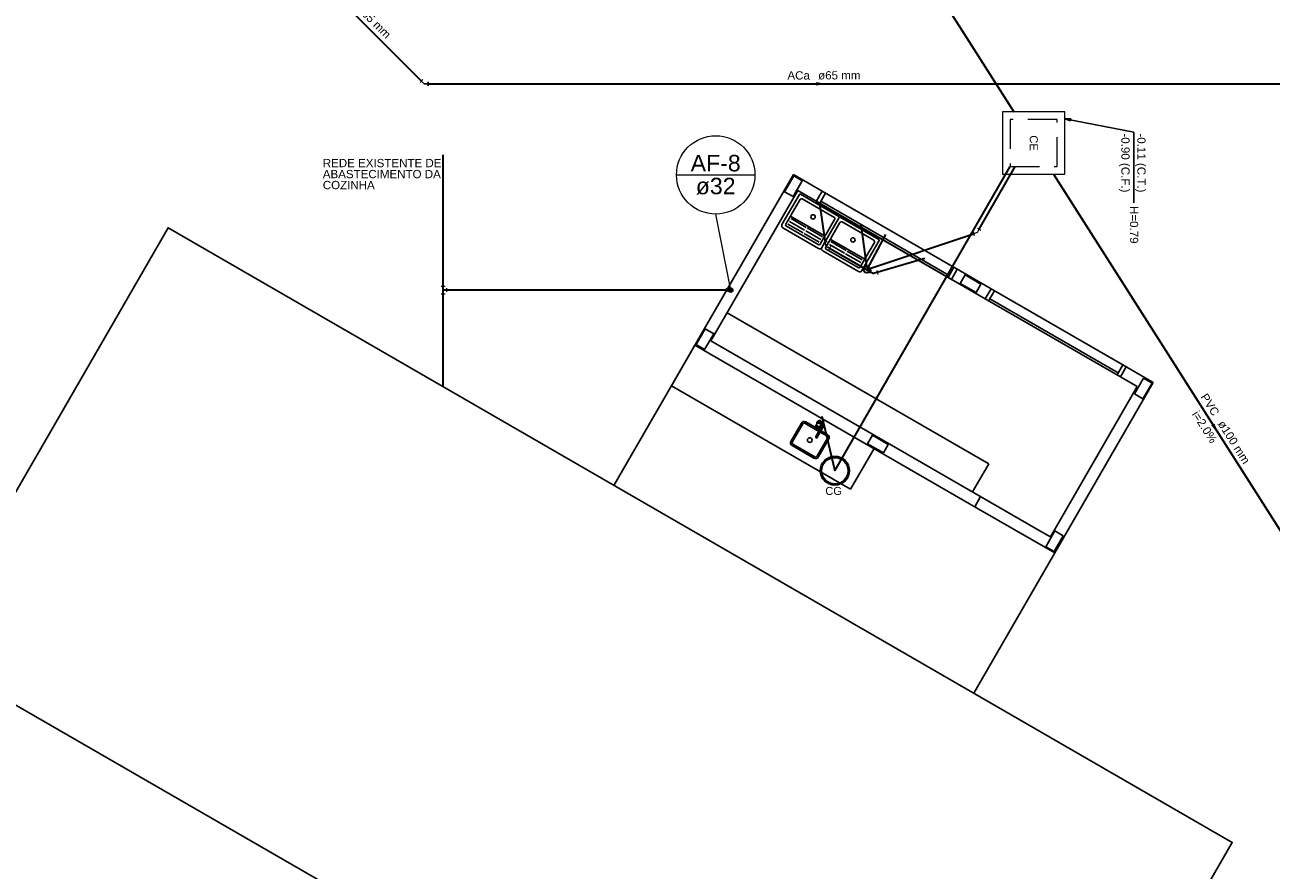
# Model space of a CAD drawing. Header units: millimetres. Extents: x 0 to 354, y 0 to 59.
# Tile 5 of 84: x 18 to 40, y 20 to 34. Entities that reach past the tile are written whole.
import ezdxf

# ---------------------------------------------------------------- set-up
doc = ezdxf.new("R2010")
doc.units = ezdxf.units.MM
doc.linetypes.add('DASHED', pattern=[0.75, 0.5, -0.25])
for name, color, linetype in [('A-SOLEIRA', 1, 'Continuous'), ('AR-COZ-MOB', 1, 'Continuous'), ('ESQUADRIAS', 2, 'Continuous')]:
    doc.layers.add(name, color=color, linetype=linetype)
for name, color, linetype, lineweight in [('AF-Colunas', 152, 'Continuous', 30), ('AF-Conexões detalhe', 152, 'Continuous', 20), ('AF-Indicação coluna', 2, 'Continuous', 20), ('AF-Textos coluna', 2, 'Continuous', 20), ('AF-Tubos', 152, 'Continuous', 30), ('AF-Tubos detalhe', 152, 'Continuous', 30), ('HI-Sentido tubo', 14, 'Continuous', 20), ('HI-Textos tubo', 1, 'Continuous', 20), ('HI-Tubos', 14, 'Continuous', 30), ('Simbolos', 3, 'Continuous', 20), ('Simbolos_int', 1, 'Continuous', 5), ('TQ-Conexões detalhe', 32, 'Continuous', 20), ('TQ-Sentido tubo', 32, 'Continuous', 20), ('TQ-Textos tubo', 1, 'Continuous', 20), ('TQ-Tubos', 32, 'Continuous', 30)]:
    doc.layers.add(name, color=color, linetype=linetype, lineweight=lineweight)
doc.styles.add('Arial', font='arial.ttf')
doc.styles.get("Standard").update_dxf_attribs({"font": 'arial.ttf'})
doc.dimstyles.get("Standard").update_dxf_attribs({"dimtxt": 0.18, "dimasz": 0.18, "dimexe": 0.18, "dimexo": 0.0625, "dimgap": 0.09, "dimtad": 0, "dimtih": 1, "dimtoh": 1, "dimdec": 4, "dimzin": 0, "dimdsep": 46, "dimtxsty": 'Standard', "dimcen": 0.09, "dimadec": 0, "dimazin": 0, "dimtfac": 1, "dimtdec": 4, "dimtofl": 0, "dimtmove": 0, "dimatfit": 3, "dimfxl": 1, "dimtolj": 1, "dimtzin": 0, "dimarcsym": 0})

# ---------------------------------------------------------------- blocks, each defined once
blk = doc.blocks.new('SAT13S_2')
at = {"linetype": 'ByBlock'}
blk.add_lwpolyline([(-26.5, -48.5), (26.5, -48.5, 0.414214), (29.5, -45.5), (29.5, -1, 0.414214), (28.5, 0), (-28.5, 0, 0.414214), (-29.5, -1), (-29.5, -45.5, 0.414214)], format="xyb", close=True, dxfattribs=at)
for points in [[(25.5, -27.7), (25.5, -6, 0.414214), (23.5, -4), (-23.5, -4, 0.414214), (-25.5, -6), (-25.5, -27.7)], [(-25.5, -27.8), (-25.5, -29.7, 0.414214), (-24.5, -30.6), (-23.2, -30.6), (23.1, -30.6), (24.5, -30.6, 0.414214), (25.5, -29.7), (25.5, -27.8)], [(-25.5, -30.5), (-25.5, -42.5, 0.414214), (-23.5, -44.5)], [(-23.5, -44.5), (23.5, -44.5, 0.414214), (25.5, -42.5), (25.5, -30.5, 0.414214)], [(-23.2, -33), (-0.9, -33, 0.414214)], [(-23.2, -37), (-0.9, -37, 0.414214)], [(-23.2, -41), (-0.9, -41, 0.414214)], [(0.8, -33), (23.1, -33, 0.414214)], [(0.8, -37), (23.1, -37, 0.414214)], [(0.8, -41), (23.1, -41, 0.414214)]]:
    blk.add_lwpolyline(points, format="xyb")
blk.add_circle((0, -17), 2.8)

msp = doc.modelspace()

# ---------------------------------------------------------------- linework, layer by layer
at = {"color": 1}
for p, q in [((25.2261, 33.483), (25.2733, 33.5302)), ((25.2968, 33.4595), (25.2497, 33.5066)), ((25.2968, 33.4595), (25.3635, 33.4595)), ((25.3635, 33.4928), (25.3635, 33.4261)), ((31.6094, 31.8859), (31.4531, 31.6159)), ((31.5984, 31.5318), (31.7547, 31.8017)), ((32.0949, 31.6235), (31.6041, 31.9068)), ((31.7547, 31.8017), (31.6094, 31.8859)), ((31.6094, 31.8859), (31.7547, 31.8017)), ((31.6773, 31.6336), (30.194, 29.0644)), ((31.4531, 31.6159), (31.5984, 31.5318)), ((31.5984, 31.5318), (31.4531, 31.6159)), ((34.8816, 29.7836), (31.6773, 31.6336)), ((32.0949, 31.6235), (31.9949, 31.4503)), ((32.0949, 31.6235), (31.9949, 31.4503)), ((32.0949, 31.6235), (31.9949, 31.4503)), ((32.0949, 31.6235), (31.9949, 31.4503)), ((32.0526, 31.417), (32.1526, 31.5902)), ((32.0526, 31.417), (32.1526, 31.5902)), ((32.0949, 31.6235), (32.1526, 31.5902)), ((32.0949, 31.6235), (34.4043, 30.2902)), ((31.9949, 31.4503), (34.3043, 30.117)), ((32.0726, 31.4516), (34.2665, 30.185)), ((34.2465, 30.1503), (34.3465, 30.3235)), ((34.4043, 30.2902), (34.3043, 30.117)), ((34.9816, 29.9568), (34.3465, 30.3235)), ((34.4538, 30.0477), (34.5376, 30.1932)), ((34.7242, 29.8921), (34.4538, 30.0477)), ((34.5376, 30.1932), (34.808, 30.0376)), ((34.7242, 29.8921), (34.808, 30.0376)), ((34.9809, 29.9557), (34.8809, 29.7825)), ((34.9809, 29.9557), (34.8809, 29.7825)), ((34.9809, 29.9557), (34.8809, 29.7825)), ((34.9387, 29.7491), (35.0387, 29.9223)), ((34.9387, 29.7491), (35.0387, 29.9223)), ((34.9809, 29.9557), (37.2333, 28.6568)), ((34.8809, 29.7825), (37.191, 28.4503)), ((34.9594, 29.785), (37.1533, 28.5183)), ((30.0965, 29.2718), (29.9402, 29.0019)), ((30.0856, 28.9177), (30.2419, 29.1876)), ((30.2419, 29.1876), (30.0965, 29.2718)), ((30.0965, 29.2718), (30.2419, 29.1876)), ((29.9208, 28.9912), (34.759, 26.1979)), ((29.9402, 29.0019), (30.0856, 28.9177)), ((30.0856, 28.9177), (29.9402, 29.0019)), ((30.194, 29.0644), (34.859, 26.3711)), ((37.1333, 28.4836), (37.2333, 28.6568)), ((37.291, 28.6235), (37.191, 28.4503)), ((37.291, 28.6235), (37.191, 28.4503)), ((37.291, 28.6235), (37.191, 28.4503)), ((37.291, 28.6235), (37.191, 28.4503)), ((37.2333, 28.6568), (37.7529, 28.3568)), ((37.291, 28.6235), (37.2333, 28.6568)), ((37.7529, 28.3568), (34.6862, 23.0452)), ((37.7529, 28.3568), (34.6862, 23.0452)), ((37.191, 28.4503), (37.4797, 28.2836)), ((37.587, 28.4295), (37.4307, 28.1596)), ((37.5761, 28.0754), (37.7324, 28.3454)), ((37.7324, 28.3454), (37.587, 28.4295)), ((37.587, 28.4295), (37.7324, 28.3454)), ((37.4797, 28.2836), (35.9964, 25.7144)), ((37.4307, 28.1596), (37.5761, 28.0754)), ((37.5761, 28.0754), (37.4307, 28.1596)), ((32.9557, 27.4529), (32.8716, 27.3076)), ((32.8716, 27.3076), (32.9557, 27.4529)), ((32.8716, 27.3076), (33.1415, 27.1513)), ((33.2257, 27.2966), (32.9557, 27.4529)), ((33.1415, 27.1513), (33.2257, 27.2966)), ((33.2257, 27.2966), (33.1415, 27.1513))]:
    msp.add_line(p, q, dxfattribs=at)
at = {"color": 1, "linetype": 'Continuous'}
msp.add_lwpolyline([(16.734, 23.7532), (34.919, 13.2502), (39.103, 20.4952), (20.918, 30.9982), (16.734, 23.7532)], dxfattribs=at)
at = {"layer": 'A-SOLEIRA', "color": 1}
for p, q in [((31.6041, 31.9068), (28.5375, 26.5952)), ((34.8013, 26.4044), (34.7013, 26.2312)), ((34.759, 26.1979), (34.7128, 26.2246)), ((34.759, 26.1979), (35.6828, 25.6646)), ((34.859, 26.3711), (35.8405, 25.8044)), ((35.8405, 25.8044), (35.9964, 25.7144)), ((36.0706, 25.8181), (35.9143, 25.5482)), ((36.2159, 25.7339), (36.0706, 25.8181)), ((36.0706, 25.8181), (36.2159, 25.7339)), ((35.6828, 25.6646), (36.0696, 25.4412)), ((36.0596, 25.464), (36.2159, 25.7339)), ((35.9143, 25.5482), (36.0596, 25.464)), ((36.0596, 25.464), (35.9143, 25.5482))]:
    msp.add_line(p, q, dxfattribs=at)
at = {"layer": 'AF-Colunas', "linetype": 'Continuous'}
for p, q in [((30.4653, 29.9013), (30.4656, 29.9679)), ((30.5321, 29.9343), (30.4654, 29.9346))]:
    msp.add_line(p, q, dxfattribs=at)
at = {"layer": 'AF-Colunas', "linetype": 'Continuous', "const_width": 0.0333}
msp.add_lwpolyline([(30.5186, 29.9245, 1), (30.5456, 29.9441, 1)], format="xyb", close=True, dxfattribs=at)
at = {"layer": 'AF-Colunas', "linetype": 'Continuous'}
msp.add_circle((30.5321, 29.9343), 0.0333, dxfattribs=at)
at = {"layer": 'AF-Conexões detalhe', "linetype": 'Continuous'}
for p, q in [((25.5839, 30.0013), (25.6506, 30.0013)), ((25.5839, 29.868), (25.6506, 29.868)), ((25.6172, 29.9346), (25.6172, 30.0013)), ((25.6172, 29.9346), (25.6172, 29.868)), ((25.6839, 29.9013), (25.6839, 29.968))]:
    msp.add_line(p, q, dxfattribs=at)
at = {"layer": 'AF-Indicação coluna'}
for p, q in [((29.6056, 31.9027), (30.9456, 31.9027)), ((30.5321, 29.9343), (30.2756, 31.2327))]:
    msp.add_line(p, q, dxfattribs=at)
msp.add_circle((30.2756, 31.9027), 0.67, dxfattribs=at)
at = {"layer": 'AF-Tubos'}
for p, q in [((25.6172, 28.2841), (25.6172, 32.2468)), ((30.4654, 29.9346), (25.6172, 29.9346))]:
    msp.add_line(p, q, dxfattribs=at)
at = {"layer": 'AR-COZ-MOB'}
for p, q in [((31.5603, 27.349), (31.7403, 27.6608)), ((31.5834, 27.3357), (31.7634, 27.6474)), ((31.7998, 27.6572), (32.0394, 27.5189)), ((31.8131, 27.6803), (31.9922, 27.5769)), ((32.0082, 27.6515), (31.9832, 27.6081)), ((32.1021, 27.6275), (31.9888, 27.4312)), ((32.0094, 27.567), (32.0527, 27.542)), ((32.1252, 27.6142), (32.0119, 27.4179)), ((32.03, 27.6692), (32.0253, 27.6611)), ((32.066, 27.6182), (32.0409, 27.5748)), ((32.0625, 27.5055), (32.1751, 27.4405)), ((32.0704, 27.6459), (32.0657, 27.6378)), ((32.0921, 27.6102), (32.068, 27.6241)), ((32.1237, 27.6382), (32.0734, 27.6672)), ((32.0758, 27.5286), (32.1884, 27.4636)), ((31.9551, 27.0595), (31.5798, 27.2762)), ((31.9684, 27.0826), (31.5931, 27.2993)), ((32.0048, 27.0923), (32.1848, 27.4041)), ((32.0279, 27.079), (32.2079, 27.3908))]:
    msp.add_line(p, q, dxfattribs=at)
for points in [[(32.0409, 27.5748, -0.1332562), (32.0346, 27.5685, -0.1067563), (32.0241, 27.5652, -0.0828275), (32.0126, 27.5661, -0.0713517), (32.0002, 27.5711, -0.0713517), (31.9897, 27.5793, -0.0828275), (31.9833, 27.5888, -0.1067563), (31.9809, 27.5996, -0.1332562), (31.9832, 27.6081, -0.1332562), (31.9894, 27.6144, -0.1067563), (31.9999, 27.6177, -0.0828275), (32.0114, 27.6168, -0.0713517), (32.0238, 27.6119, -0.0713517), (32.0343, 27.6036, -0.0828275), (32.0408, 27.5941, -0.1067563), (32.0432, 27.5834, -0.1332562)], [(31.9984, 27.5878, -0.1332562), (32.0002, 27.5897, -0.1067563), (32.0034, 27.5907, -0.0828275), (32.0068, 27.5904, -0.0713517), (32.0106, 27.5889, -0.0713517), (32.0137, 27.5865, -0.0828275), (32.0156, 27.5836, -0.1067563), (32.0164, 27.5804, -0.1332562), (32.0157, 27.5778, -0.1332562), (32.0138, 27.5759, -0.1067563), (32.0106, 27.5749, -0.0828275), (32.0072, 27.5752, -0.0713517), (32.0035, 27.5767, -0.0713517), (32.0003, 27.5792, -0.0828275), (31.9984, 27.582, -0.1067563), (31.9977, 27.5852, -0.1332562)]]:
    msp.add_lwpolyline(points, format="xyb", close=True, dxfattribs=at)
msp.add_lwpolyline([(32.0082, 27.6515, -0.1332562), (32.0145, 27.6578, -0.1067563), (32.025, 27.6611, -0.0828275), (32.0365, 27.6603, -0.0713517), (32.0489, 27.6553, -0.0713517), (32.0594, 27.6471, -0.0828275), (32.0658, 27.6375, -0.1067563), (32.0682, 27.6268, -0.1332562), (32.066, 27.6182, -0.1332562)], format="xyb", dxfattribs=at)
msp.add_circle((31.8841, 27.3699), 0.04, dxfattribs=at)
for centre, radius, start, end in [((31.7865, 27.6341), 0.0533, 60, 150), ((32.0502, 27.6575), 0.0467, 355.37693, 194.41531), ((31.7865, 27.6341), 0.0267, 60, 150), ((32.0502, 27.6575), 0.0233, 35.38002, 150), ((32.0502, 27.6575), 0.0467, 285.58469, 304.62307), ((32.0801, 27.6788), 0.0133, 215.38002, 240), ((32.0502, 27.6575), 0.0233, 330, 28.99728), ((32.1137, 27.6209), 0.02, 281.81031, 198.18969), ((32.1137, 27.6209), 0.0133, 329.99979, 149.99979), ((31.6065, 27.3223), 0.0533, 150, 240), ((31.6065, 27.3223), 0.0267, 150, 240), ((32.0003, 27.4246), 0.0167, 113.1301, 6.8699), ((32.0003, 27.4246), 0.0133, 149.99988, 329.99988), ((32.1617, 27.4174), 0.0267, 330, 60), ((32.1617, 27.4174), 0.0533, 330, 60), ((31.9817, 27.1057), 0.0533, 240, 330), ((31.9817, 27.1057), 0.0267, 240, 330), ((31.9817, 27.1057), 0.0267, 240, 330)]:
    msp.add_arc(centre, radius, start, end, dxfattribs=at)
at = {"layer": 'ESQUADRIAS'}
for p, q in [((30.4709, 29.5441), (34.9406, 26.9635)), ((29.521, 28.2987), (29.9208, 28.9912)), ((29.521, 28.2987), (32.5809, 26.532)), ((32.5809, 26.532), (32.9808, 27.2246)), ((34.9406, 26.9635), (34.6637, 26.4838))]:
    msp.add_line(p, q, dxfattribs=at)
at = {"layer": 'HI-Tubos'}
for p, q in [((20.0051, 38.7511), (25.2497, 33.5065)), ((25.3635, 33.4594), (40.6167, 33.4594))]:
    msp.add_line(p, q, dxfattribs=at)
at = {"layer": 'Simbolos', "linetype": 'Continuous'}
msp.add_lwpolyline([(35.1751, 32.9806), (35.1751, 31.9136), (36.2421, 31.9136), (36.2421, 32.9806), (35.1751, 32.9806)], close=True, dxfattribs=at)
at = {"layer": 'Simbolos_int', "linetype": 'DASHED'}
msp.add_lwpolyline([(35.3081, 32.8476), (35.3081, 32.0476), (36.1081, 32.0476), (36.1081, 32.8476), (35.3081, 32.8476)], close=True, dxfattribs=at)
at = {"layer": 'TQ-Conexões detalhe', "linetype": 'Continuous'}
for p, q in [((34.6732, 30.9298), (34.6919, 30.8658)), ((34.7466, 30.9165), (34.6825, 30.8978)), ((34.7466, 30.9165), (34.7786, 30.9749)), ((34.7494, 30.991), (34.8078, 30.9589)), ((32.1804, 30.7572), (32.116, 30.74)), ((32.1655, 30.6842), (32.1482, 30.7486)), ((32.1655, 30.6842), (32.2232, 30.6509)), ((32.2399, 30.6797), (32.2065, 30.622)), ((32.9322, 30.2792), (32.8989, 30.2215)), ((32.9733, 30.217), (32.9156, 30.2504)), ((33.0291, 30.2664), (33.0463, 30.2021)), ((32.9733, 30.217), (33.0377, 30.2343))]:
    msp.add_line(p, q, dxfattribs=at)
at = {"layer": 'TQ-Tubos'}
for p, q in [((29.9625, 41.4895), (35.3719, 32.9806)), ((32.3122, 26.8466), (35.3081, 32.0476)), ((34.7786, 30.9749), (35.3924, 32.0476)), ((36.0503, 31.9136), (41.7571, 22.9372)), ((32.0523, 31.4164), (32.1482, 30.7486)), ((32.7544, 31.058), (32.8518, 30.338)), ((32.8591, 30.2838), (34.6825, 30.8978)), ((33.1753, 30.8842), (32.8591, 30.2838)), ((32.2231, 30.6506), (32.9733, 30.217)), ((33.851, 30.4719), (32.9733, 30.217)), ((32.0883, 27.7807), (32.3122, 26.8466))]:
    msp.add_line(p, q, dxfattribs=at)
for centre, radius in [((32.8591, 30.2838), 0.0547), ((32.3122, 26.8466), 0.2454), ((32.3122, 26.8466), 0.2284)]:
    msp.add_circle(centre, radius, dxfattribs=at)

# ---------------------------------------------------------------- block references
at = {"layer": 'AR-COZ-MOB', "extrusion": (-6.12323e-17, -1.06058e-16, -1), "xscale": -0.0133333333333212, "yscale": 0.01333333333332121, "zscale": 0.01333333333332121, "rotation": 29.99999999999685}
for p in [(-32.0523, 31.3814), (-32.7335, 30.9881)]:
    msp.add_blockref('SAT13S_2', p, dxfattribs=at)

# ---------------------------------------------------------------- texts
at = {"layer": 'AF-Textos coluna', "char_height": 0.2824, "attachment_point": 8, "line_spacing_factor": 0.798, "style": 'Arial'}
for s, insert, width in [('AF-8', (30.2754, 31.9588), 1.35552), ('ø32', (30.2754, 31.5638), 1.01664)]:
    msp.add_mtext(s, dxfattribs=dict(at, insert=insert, width=width))
at = {"layer": 'AF-Tubos detalhe', "char_height": 0.1412, "attachment_point": 7, "line_spacing_factor": 0.798, "style": 'Arial'}
for s, insert, width, rotation in [('-0.90 (C.F.)', (37.165, 32.6112), 2.03328, 270), ('-0.11 (C.T.)', (37.438, 32.6112), 2.03328, 270), ('REDE EXISTENTE DE ABASTECIMENTO DA COZINHA', (23.5619, 31.6565), 2.88048, 0.00021), ('H=0.79', (37.3526, 31.3702), 1.01664, 270)]:
    msp.add_mtext(s, dxfattribs=dict(at, insert=insert, width=width, rotation=rotation))
at = {"layer": 'HI-Textos tubo', "char_height": 0.1412, "line_spacing_factor": 0.798, "style": 'Arial'}
for s, insert, width, attachment_point, rotation in [('ø65 mm', (24.1279, 34.7282), 1.01664, 7, 315.00011), ('ACa', (31.885, 33.5303), 0.50832, 9, 0.00021), ('ø65 mm', (32.026, 33.5303), 1.01664, 7, 0.00021)]:
    msp.add_mtext(s, dxfattribs=dict(at, insert=insert, width=width, attachment_point=attachment_point, rotation=rotation))
at = {"layer": 'Simbolos', "insert": (35.6409, 32.5792), "char_height": 0.13619, "width": 0.509738, "attachment_point": 7, "rotation": 270, "line_spacing_factor": 0.798, "style": 'Arial'}
msp.add_mtext('CE', dxfattribs=at)
at = {"layer": 'Simbolos', "insert": (32.1479, 26.4315), "char_height": 0.13619, "width": 0.509738, "attachment_point": 7, "line_spacing_factor": 0.798, "style": 'Arial'}
msp.add_mtext('CG', dxfattribs=at)
at = {"layer": 'TQ-Textos tubo', "char_height": 0.1412, "rotation": 302.4466, "line_spacing_factor": 0.798, "style": 'Arial'}
for s, insert, width, attachment_point in [('PVC', (38.7703, 27.7662), 0.50832, 9), ('i=2.0%', (38.5703, 27.5552), 1.01664, 8), ('ø100 mm', (38.8463, 27.6472), 1.18608, 7)]:
    msp.add_mtext(s, dxfattribs=dict(at, insert=insert, width=width, attachment_point=attachment_point))

# ---------------------------------------------------------------- leaders
at = {"layer": 'AF-Tubos detalhe'}
msp.add_leader([(36.2421, 32.8627), (37.4218, 32.6344), (37.4218, 31.4265)], dimstyle='Standard', override={"dimasz": 0.1, "dimldrblk": 'CLOSED'}, dxfattribs=at)
at = {"layer": 'HI-Sentido tubo'}
msp.add_leader([(32.0966, 33.4594), (31.8142, 33.4594)], dimstyle='Standard', override={"dimasz": 0.1, "dimldrblk": 'CLOSED'}, dxfattribs=at)
at = {"layer": 'TQ-Sentido tubo'}
msp.add_leader([(38.8247, 27.5492), (38.6732, 27.7882)], dimstyle='Standard', override={"dimasz": 0.1, "dimldrblk": 'CLOSED'}, dxfattribs=at)

doc.saveas('drawing.dxf')
